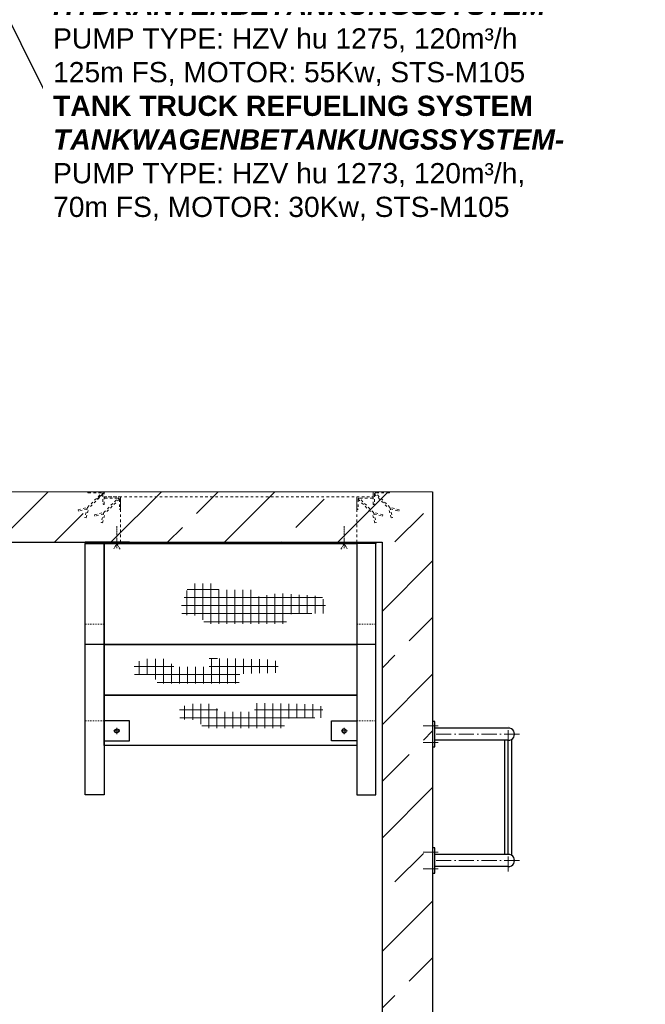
# Model space of a CAD drawing. Header units: millimetres. Extents: x -48448 to 452754, y -13941 to 17062.
# Tile 4 of 256: x -41229 to -38752, y -4663 to -765. Entities that reach past the tile are written whole.
import ezdxf

# ---------------------------------------------------------------- set-up
doc = ezdxf.new("R2010")
doc.units = ezdxf.units.MM
doc.linetypes.add('ACAD_ISO10W100', pattern=[18, 12, -3, 0, -3])
doc.linetypes.add('JIS_02_1.0', pattern=[2, 1, -1])
doc.layers.add('Beschriftung', color=7, linetype='Continuous')
doc.styles.add('LBB3.5M1000', font='isocp.shx', dxfattribs={"height": 3.5})

msp = doc.modelspace()

# ---------------------------------------------------------------- hatches: boundary and pattern name
at = {"lineweight": 13}
h = msp.add_hatch(dxfattribs=at)
h.set_pattern_fill('ANSI33', color=256, scale=50, style=0)
h.set_pattern_definition([(45, (37598.9, -1596.67), (-224.5064, 224.5064), []), (45, (37823.42, -1596.67), (-224.5064, 224.5064), [158.75, -79.375])])
h.paths.add_polyline_path([(-45444.617, -2633.305), (-47794.617, -2633.305), (-47794.617, -6833.305), (-43694.617, -6833.305), (-43694.617, -6633.305), (-47594.617, -6633.305), (-47594.617, -2833.305), (-45444.617, -2833.305)])
h.paths.add_polyline_path([(-44564.617, -2633.305), (-45444.617, -2633.305), (-45444.617, -2833.305), (-44564.617, -2833.305)], flags=17)
h.paths.add_polyline_path([(-43694.617, -2633.305), (-44564.617, -2633.305), (-44564.617, -2833.305), (-43694.617, -2833.305)])
h.paths.add_polyline_path([(-41944.617, -2633.305), (-43694.617, -2633.305), (-43694.617, -2833.305), (-41944.617, -2833.305)], flags=17)
h.paths.add_polyline_path([(-39594.617, -2633.305), (-41944.617, -2633.305), (-41944.617, -2833.305), (-39794.617, -2833.305), (-39794.617, -6633.305), (-43694.617, -6633.305), (-43694.617, -6833.305), (-39594.617, -6833.305)])
at = {"lineweight": 9}
h = msp.add_hatch(dxfattribs=at)
h.set_pattern_fill('NET', color=256, scale=10)
h.set_pattern_definition([(0, (-22502.056, -1909.682), (0, 31.75), []), (90, (-22502.056, -1909.682), (-31.75, 2e-15), [])])
h.paths.add_polyline_path([(-40588.633, -3080.245), (-40586.556, -3121.753), (-40514.929, -3123.829), (-40494.168, -3157.035), (-40173.404, -3157.035), (-40169.252, -3118.64), (-40006.975, -3114.489), (-40032.186, -3047.859), (-40201.911, -3035.501), (-40292.964, -3049.209), (-40302.954, -3021.215), (-40439.979, -3021.215), (-40463.644, -2996.646), (-40557.07, -2996.646)])
h = msp.add_hatch(dxfattribs=at)
h.set_pattern_fill('NET', color=256, scale=10)
h.set_pattern_definition([(0, (-22689.946, -1674.122), (0, 31.75), []), (90, (-22689.946, -1674.122), (-31.75, 2e-15), [])])
h.paths.add_polyline_path([(-40776.523, -3315.804), (-40774.447, -3357.313), (-40702.82, -3359.388), (-40682.059, -3392.595), (-40361.295, -3392.595), (-40357.143, -3354.2), (-40194.207, -3350.049), (-40218.082, -3298.163), (-40387.247, -3294.013), (-40479.635, -3292.975), (-40479.635, -3327.219), (-40616.66, -3327.219), (-40646.764, -3295.05), (-40740.191, -3295.05)])
h = msp.add_hatch(dxfattribs=at)
h.set_pattern_fill('NET', color=256, scale=10)
h.set_pattern_definition([(0, (-22510.36, -1496.675), (0, 31.75), []), (90, (-22510.36, -1496.675), (-31.75, 2e-15), [])])
h.paths.add_polyline_path([(-40596.937, -3493.252), (-40594.861, -3534.76), (-40523.234, -3536.836), (-40502.473, -3570.042), (-40181.709, -3570.042), (-40177.557, -3531.647), (-40015.439, -3527.496), (-40039.315, -3475.611), (-40207.661, -3471.46), (-40300.049, -3470.423), (-40300.049, -3504.667), (-40437.074, -3504.667), (-40467.178, -3472.498), (-40560.605, -3472.498)])

# ---------------------------------------------------------------- linework, layer by layer
at = {"lineweight": 13}
msp.add_line((-47794.617, -2633.305), (-39594.617, -2633.305), dxfattribs=at)
for p, q in [((-39594.617, -2633.305), (-39594.617, -6833.305)), ((-47594.617, -2833.305), (-39794.617, -2833.305)), ((-39794.617, -2833.305), (-39794.617, -6633.305)), ((-40894.617, -3238.305), (-40969.617, -3238.305)), ((-39819.617, -3238.305), (-39894.617, -3238.305)), ((-39294.617, -3569.155), (-39585.358, -3569.155)), ((-39294.617, -3617.455), (-39585.358, -3617.455)), ((-39308.759, -4069.155), (-39308.759, -3617.455)), ((-39294.617, -4069.155), (-39294.617, -3617.455)), ((-39280.475, -4073.475), (-39280.475, -3613.136)), ((-39294.617, -4069.155), (-39585.358, -4069.155)), ((-39294.617, -4117.455), (-39585.358, -4117.455))]:
    msp.add_line(p, q)
at = {"linetype": 'JIS_02_1.0', "lineweight": 18, "ltscale": 10}
for p, q in [((-40829.617, -2833.305), (-40829.617, -2653.305)), ((-39894.617, -2833.305), (-39894.617, -2653.305))]:
    msp.add_line(p, q, dxfattribs=at)
at = {"linetype": 'ACAD_ISO10W100', "lineweight": 9, "ltscale": 0.5}
for p, q in [((-40844.617, -2770.137), (-40844.617, -2857.144)), ((-39944.617, -2770.137), (-39944.617, -2857.144)), ((-40844.617, -2838.258), (-40857.323, -2860.265)), ((-40831.911, -2860.265), (-40844.617, -2838.258)), ((-39957.323, -2860.265), (-39944.617, -2838.258)), ((-39944.617, -2838.258), (-39931.911, -2860.265))]:
    msp.add_line(p, q, dxfattribs=at)
at = {"linetype": 'JIS_02_1.0', "lineweight": 18, "ltscale": 5}
for p, q in [((-40894.617, -3157.542), (-40969.617, -3157.542)), ((-39819.617, -3157.542), (-39894.617, -3157.542)), ((-40894.617, -3540.106), (-40969.617, -3540.106)), ((-39819.617, -3540.106), (-39894.617, -3540.106))]:
    msp.add_line(p, q, dxfattribs=at)
at = {"linetype": 'JIS_02_1.0', "lineweight": 9, "ltscale": 25}
for p, q in [((-40857.473, -3580.106), (-40831.762, -3580.106)), ((-40844.617, -3592.962), (-40844.617, -3567.251)), ((-39931.762, -3580.106), (-39957.473, -3580.106)), ((-39944.617, -3592.962), (-39944.617, -3567.251))]:
    msp.add_line(p, q, dxfattribs=at)
at = {"linetype": 'ACAD_ISO10W100', "lineweight": 18, "ltscale": 5}
for p, q in [((-39631.756, -3559.767), (-39572.695, -3559.767)), ((-39294.617, -3637.455), (-39294.617, -3549.512)), ((-39250.467, -3593.305), (-39585.358, -3593.305)), ((-39631.756, -3626.844), (-39572.695, -3626.844)), ((-39294.617, -4137.099), (-39294.617, -4049.155)), ((-39631.756, -4059.767), (-39572.695, -4059.767)), ((-39631.756, -4126.844), (-39572.695, -4126.844)), ((-39250.467, -4093.305), (-39585.358, -4093.305))]:
    msp.add_line(p, q, dxfattribs=at)
at = {"linetype": 'JIS_02_1.0', "lineweight": 18, "ltscale": 10}
for points in [[(-40961.047, -2695.493), (-40903.91, -2638.356), (-40899.668, -2642.598), (-40955.668, -2698.598)], [(-39763.187, -2695.493), (-39820.324, -2638.356), (-39824.567, -2642.598), (-39768.567, -2698.598)], [(-40896.047, -2715.493), (-40838.91, -2658.356), (-40834.668, -2662.598), (-40890.668, -2718.598)], [(-39828.187, -2715.493), (-39885.324, -2658.356), (-39889.567, -2662.598), (-39833.567, -2718.598)], [(-40962.6, -2701.288), (-40996.218, -2710.296), (-40997.771, -2704.5), (-40959.91, -2694.356)], [(-40961.047, -2695.493), (-40971.608, -2734.906), (-40965.812, -2736.459), (-40955.668, -2698.598)], [(-40897.6, -2721.288), (-40931.218, -2730.296), (-40932.771, -2724.5), (-40894.91, -2714.356)], [(-40896.047, -2715.493), (-40906.608, -2754.906), (-40900.812, -2756.459), (-40890.668, -2718.598)], [(-39828.187, -2715.493), (-39817.627, -2754.906), (-39823.422, -2756.459), (-39833.567, -2718.598)], [(-39826.635, -2721.288), (-39793.017, -2730.296), (-39791.464, -2724.5), (-39829.324, -2714.356)], [(-39763.187, -2695.493), (-39752.627, -2734.906), (-39758.422, -2736.459), (-39768.567, -2698.598)], [(-39761.635, -2701.288), (-39728.017, -2710.296), (-39726.464, -2704.5), (-39764.324, -2694.356)]]:
    msp.add_lwpolyline(points, dxfattribs=at)
for points in [[(-40894.617, -2683.305), (-40894.617, -2633.305), (-40959.617, -2633.305), (-40959.617, -2635.805, 0.41421356), (-40957.117, -2638.305), (-40904.617, -2638.305, -0.41421356), (-40899.617, -2643.305), (-40899.617, -2680.805, 0.41421356), (-40897.117, -2683.305)], [(-39829.617, -2683.305), (-39829.617, -2633.305), (-39764.617, -2633.305), (-39764.617, -2635.805, -0.41421356), (-39767.117, -2638.305), (-39819.617, -2638.305, 0.41421356), (-39824.617, -2643.305), (-39824.617, -2680.805, -0.41421356), (-39827.117, -2683.305)], [(-40829.617, -2703.305), (-40829.617, -2653.305), (-40894.617, -2653.305), (-40894.617, -2655.805, 0.41421356), (-40892.117, -2658.305), (-40839.617, -2658.305, -0.41421356), (-40834.617, -2663.305), (-40834.617, -2700.805, 0.41421356), (-40832.117, -2703.305)], [(-39894.617, -2703.305), (-39894.617, -2653.305), (-39829.617, -2653.305), (-39829.617, -2655.805, -0.41421356), (-39832.117, -2658.305), (-39884.617, -2658.305, 0.41421356), (-39889.617, -2663.305), (-39889.617, -2700.805, -0.41421356), (-39892.117, -2703.305)]]:
    msp.add_lwpolyline(points, format="xyb", close=True, dxfattribs=at)
msp.add_lwpolyline([(-39829.617, -2633.305), (-40894.617, -2633.305), (-40894.617, -2653.305), (-39829.617, -2653.305)], close=True, dxfattribs=at)
for points in [[(-40969.617, -2838.258), (-40794.617, -2838.258), (-40794.617, -2833.305), (-40969.617, -2833.305)], [(-40969.617, -2838.258), (-40894.617, -2838.258), (-40894.617, -3833.124), (-40969.617, -3833.124)], [(-40894.617, -2838.258), (-39894.617, -2838.258), (-39894.617, -3238.258), (-40894.617, -3238.258)], [(-39819.617, -2838.258), (-39994.617, -2838.258), (-39994.617, -2833.305), (-39819.617, -2833.305)], [(-39819.617, -2838.258), (-39894.617, -2838.258), (-39894.617, -3833.124), (-39819.617, -3833.124)], [(-40894.617, -3238.305), (-39894.617, -3238.305), (-39894.617, -3438.258), (-40894.617, -3438.258)], [(-40894.617, -3438.258), (-39894.617, -3438.258), (-39894.617, -3638.21), (-40894.617, -3638.21)], [(-39594.617, -3643.305), (-39585.358, -3643.305), (-39585.358, -3543.305), (-39594.617, -3543.305)], [(-40844.369, -3588.652), (-40852.079, -3584.957), (-40852.327, -3576.411), (-40844.865, -3571.561), (-40837.155, -3575.256), (-40836.908, -3583.801)], [(-39944.865, -3588.652), (-39937.155, -3584.957), (-39936.908, -3576.411), (-39944.369, -3571.561), (-39952.079, -3575.256), (-39952.327, -3583.801)], [(-39594.617, -4143.305), (-39585.358, -4143.305), (-39585.358, -4043.305), (-39594.617, -4043.305)]]:
    msp.add_lwpolyline(points, close=True)
for points in [[(-40894.617, -3620.106), (-40794.617, -3620.106), (-40794.617, -3540.106), (-40894.617, -3540.106)], [(-39894.617, -3620.106), (-39994.617, -3620.106), (-39994.617, -3540.106), (-39894.617, -3540.106)]]:
    msp.add_lwpolyline(points)
for centre in [(-39294.262, -3593.305), (-39294.262, -4093.305)]:
    msp.add_arc(centre, 24.153, 269.158063, 90.841937)

# ---------------------------------------------------------------- texts
at = {"layer": 'Beschriftung', "insert": (-42166.512, -963.054), "char_height": 120, "width": 195.94711, "attachment_point": 1, "style": 'LBB3.5M1000', "bg_fill": 2}
msp.add_mtext('\\pi47.714;{\\fArial|b1|i0|c0|p34;B}', dxfattribs=at)

# ---------------------------------------------------------------- next in the draw order: texts
at = {"layer": 'Beschriftung', "insert": (-47469.223, -1169.659), "char_height": 150, "width": 1682.94636, "attachment_point": 1, "style": 'LBB3.5M1000', "bg_fill": 2}
msp.add_mtext('\\pi74.897;{\\fArial|b1|i0|c0|p34;GROUND PLAN\\L\\P\\pi221.06;\\fArial|b1|i1|c0|p34;\\lGRUNDRISS}', dxfattribs=at)

# ---------------------------------------------------------------- next in the draw order: texts
at = {"layer": 'Beschriftung', "insert": (-42748.281, -963.054), "char_height": 120, "width": 195.94711, "attachment_point": 1, "style": 'LBB3.5M1000', "bg_fill": 2}
msp.add_mtext('\\pi45.709;{\\fArial|b1|i0|c0|p34;C}', dxfattribs=at)

# ---------------------------------------------------------------- next in the draw order: linework, layer by layer
at = {"layer": 'Beschriftung'}
for q in [(-41786.766, 265.467), (-39049.087, -1042.962)]:
    msp.add_line((-41133.009, -1042.962), q, dxfattribs=at)

# ---------------------------------------------------------------- next in the draw order: texts
at = {"layer": 'Beschriftung', "insert": (-41096.995, -532.049), "char_height": 80, "width": 2022.97462, "attachment_point": 1, "style": 'LBB3.5M1000', "bg_fill": 2}
msp.add_mtext('{\\fArial|b1|i0|c0|p34;HYDRANT REFUELING SYSTEM\\fArial|b0|i0|c0|p34; -\\P\\fArial|b1|i1|c0|p34;HYDRANTENBETANKUNGSSYSTEM-\\fArial|b0|i0|c0|p34;\\PPUMP TYPE: HZV hu 1275, 120m³/h\\P125m FS, MOTOR: 55Kw, STS-M105\\P\\fArial|b1|i0|c0|p34;TANK TRUCK REFUELING SYSTEM\\P\\fArial|b1|i1|c0|p34;TANKWAGENBETANKUNGSSYSTEM-\\fArial|b0|i0|c0|p34;\\PPUMP TYPE: HZV hu 1273, 120m³/h,\\P70m FS, MOTOR: 30Kw, STS-M105}', dxfattribs=at)

doc.saveas('drawing.dxf')
